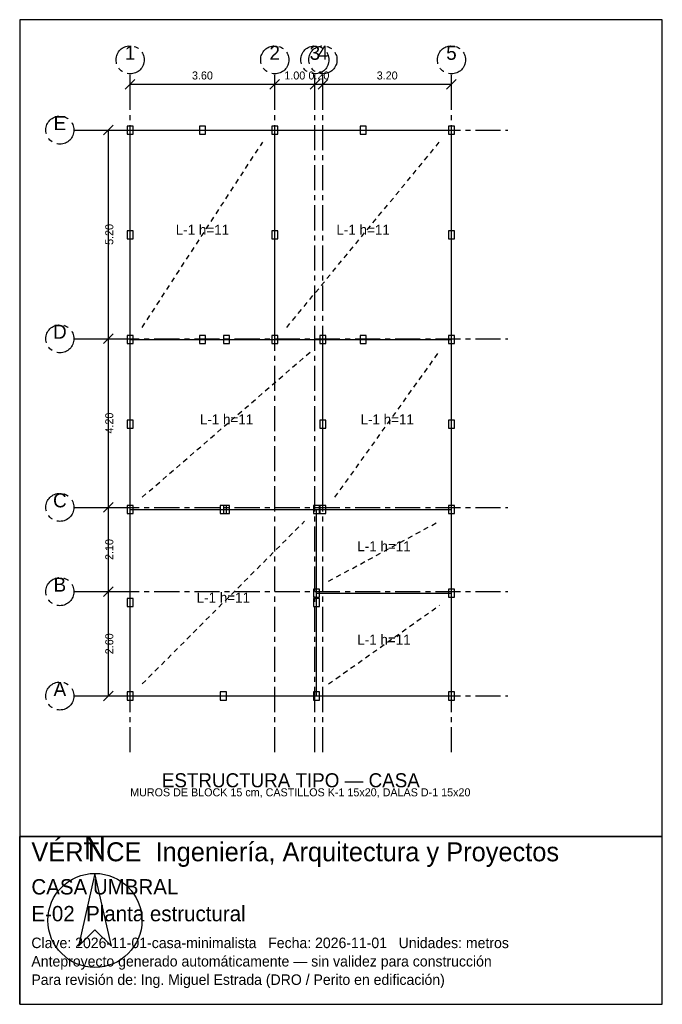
# Model space of a CAD drawing. Header units: metres. Extents: x -2.8 to 13.2, y -7.7 to 16.9.
import ezdxf
from ezdxf.enums import TextEntityAlignment as Align

# ---------------------------------------------------------------- set-up
doc = ezdxf.new("R2010")
doc.units = ezdxf.units.M
doc.header["$LTSCALE"] = 0.5
doc.linetypes.add('CENTER', pattern=[2, 1.25, -0.25, 0.25, -0.25])
doc.linetypes.add('HIDDEN', pattern=[0.375, 0.25, -0.125])
for name, color, linetype in [('A-TEXTO', 3, 'CONTINUOUS'), ('COTAS', 8, 'CONTINUOUS'), ('E-CASTILLOS', 2, 'CONTINUOUS'), ('E-EJES', 1, 'CENTER'), ('E-LOSA', 8, 'HIDDEN'), ('E-MUROS', 7, 'CONTINUOUS'), ('E-TEXTO', 3, 'CONTINUOUS'), ('LAMINA', 9, 'CONTINUOUS')]:
    doc.layers.add(name, color=color, linetype=linetype)
doc.styles.get("Standard").update_dxf_attribs({"font": 'txt', "width": 0.9})

msp = doc.modelspace()

# ---------------------------------------------------------------- linework, layer by layer
at = {"layer": 'COTAS'}
for p, q in [((-0.12, 15.12), (0.12, 15.36)), ((0, 14.94), (0, 15.39)), ((0, 15.24), (3.6, 15.24)), ((3.48, 15.12), (3.72, 15.36)), ((3.48, 15.12), (3.72, 15.36)), ((3.6, 14.94), (3.6, 15.39)), ((3.6, 14.94), (3.6, 15.39)), ((3.6, 15.24), (4.6, 15.24)), ((4.48, 15.12), (4.72, 15.36)), ((4.48, 15.12), (4.72, 15.36)), ((4.6, 14.94), (4.6, 15.39)), ((4.6, 14.94), (4.6, 15.39)), ((4.6, 15.24), (4.8, 15.24)), ((4.68, 15.12), (4.92, 15.36)), ((4.68, 15.12), (4.92, 15.36)), ((4.8, 14.94), (4.8, 15.39)), ((4.8, 14.94), (4.8, 15.39)), ((4.8, 15.24), (8, 15.24)), ((7.88, 15.12), (8.12, 15.36)), ((8, 14.94), (8, 15.39)), ((-0.84, 14.1), (-0.39, 14.1)), ((-0.66, 13.98), (-0.42, 14.22)), ((-0.54, 8.9), (-0.54, 14.1)), ((-0.84, 8.9), (-0.39, 8.9)), ((-0.84, 8.9), (-0.39, 8.9)), ((-0.66, 8.78), (-0.42, 9.02)), ((-0.66, 8.78), (-0.42, 9.02)), ((-0.54, 4.7), (-0.54, 8.9)), ((-0.84, 4.7), (-0.39, 4.7)), ((-0.84, 4.7), (-0.39, 4.7)), ((-0.66, 4.58), (-0.42, 4.82)), ((-0.66, 4.58), (-0.42, 4.82)), ((-0.54, 2.6), (-0.54, 4.7)), ((-0.66, 2.48), (-0.42, 2.72)), ((-0.66, 2.48), (-0.42, 2.72)), ((-0.84, 2.6), (-0.39, 2.6)), ((-0.84, 2.6), (-0.39, 2.6)), ((-0.54, 0), (-0.54, 2.6)), ((-0.84, 0), (-0.39, 0)), ((-0.66, -0.12), (-0.42, 0.12))]:
    msp.add_line(p, q, dxfattribs=at)
at = {"layer": 'E-CASTILLOS'}
for points in [[(-0.075, 14), (0.075, 14), (0.075, 14.2), (-0.075, 14.2)], [(1.725, 14), (1.875, 14), (1.875, 14.2), (1.725, 14.2)], [(3.525, 14), (3.675, 14), (3.675, 14.2), (3.525, 14.2)], [(5.725, 14), (5.875, 14), (5.875, 14.2), (5.725, 14.2)], [(7.925, 14), (8.075, 14), (8.075, 14.2), (7.925, 14.2)], [(-0.075, 11.39), (0.075, 11.39), (0.075, 11.59), (-0.075, 11.59)], [(3.525, 11.39), (3.675, 11.39), (3.675, 11.59), (3.525, 11.59)], [(7.925, 11.39), (8.075, 11.39), (8.075, 11.59), (7.925, 11.59)], [(-0.075, 8.78), (0.075, 8.78), (0.075, 8.98), (-0.075, 8.98)], [(1.725, 8.78), (1.875, 8.78), (1.875, 8.98), (1.725, 8.98)], [(2.325, 8.78), (2.475, 8.78), (2.475, 8.98), (2.325, 8.98)], [(3.525, 8.78), (3.675, 8.78), (3.675, 8.98), (3.525, 8.98)], [(4.725, 8.78), (4.875, 8.78), (4.875, 8.98), (4.725, 8.98)], [(5.725, 8.78), (5.875, 8.78), (5.875, 8.98), (5.725, 8.98)], [(7.925, 8.78), (8.075, 8.78), (8.075, 8.98), (7.925, 8.98)], [(-0.075, 6.67), (0.075, 6.67), (0.075, 6.87), (-0.075, 6.87)], [(4.725, 6.67), (4.875, 6.67), (4.875, 6.87), (4.725, 6.87)], [(7.925, 6.67), (8.075, 6.67), (8.075, 6.87), (7.925, 6.87)], [(-0.075, 4.55), (0.075, 4.55), (0.075, 4.75), (-0.075, 4.75)], [(2.245, 4.55), (2.395, 4.55), (2.395, 4.75), (2.245, 4.75)], [(2.325, 4.55), (2.475, 4.55), (2.475, 4.75), (2.325, 4.75)], [(4.565, 4.55), (4.715, 4.55), (4.715, 4.75), (4.565, 4.75)], [(4.725, 4.55), (4.875, 4.55), (4.875, 4.75), (4.725, 4.75)], [(7.925, 4.55), (8.075, 4.55), (8.075, 4.75), (7.925, 4.75)], [(4.565, 2.46), (4.715, 2.46), (4.715, 2.66), (4.565, 2.66)], [(7.925, 2.46), (8.075, 2.46), (8.075, 2.66), (7.925, 2.66)], [(-0.075, 2.23), (0.075, 2.23), (0.075, 2.43), (-0.075, 2.43)], [(4.565, 2.23), (4.715, 2.23), (4.715, 2.43), (4.565, 2.43)], [(-0.075, -0.1), (0.075, -0.1), (0.075, 0.1), (-0.075, 0.1)], [(2.245, -0.1), (2.395, -0.1), (2.395, 0.1), (2.245, 0.1)], [(4.565, -0.1), (4.715, -0.1), (4.715, 0.1), (4.565, 0.1)], [(7.925, -0.1), (8.075, -0.1), (8.075, 0.1), (7.925, 0.1)]]:
    msp.add_lwpolyline(points, close=True, dxfattribs=at)
at = {"layer": 'E-EJES'}
for p, q in [((0, -1.4), (0, 15.5)), ((3.6, -1.4), (3.6, 15.5)), ((4.6, -1.4), (4.6, 15.5)), ((4.8, -1.4), (4.8, 15.5)), ((8, -1.4), (8, 15.5)), ((-1.4, 14.1), (9.4, 14.1)), ((-1.4, 8.9), (9.4, 8.9)), ((-1.4, 4.7), (9.4, 4.7)), ((-1.4, 2.6), (9.4, 2.6)), ((-1.4, 0), (9.4, 0))]:
    msp.add_line(p, q, dxfattribs=at)
for centre in [(0, 15.85), (3.6, 15.85), (4.6, 15.85), (4.8, 15.85), (8, 15.85), (-1.75, 14.1), (-1.75, 8.9), (-1.75, 4.7), (-1.75, 2.6), (-1.75, 0)]:
    msp.add_circle(centre, 0.35, dxfattribs=at)
at = {"layer": 'E-LOSA'}
for p, q in [((0.3, 9.183), (3.3, 13.8)), ((3.9, 9.183), (7.7, 13.8)), ((0.3, 4.953), (4.5, 8.583)), ((5.1, 4.953), (7.7, 8.583)), ((0.3, 0.3), (4.34, 4.353)), ((4.94, 2.859), (7.7, 4.353)), ((4.94, 0.3), (7.7, 2.259))]:
    msp.add_line(p, q, dxfattribs=at)
at = {"layer": 'E-MUROS'}
for p, q in [((0, 8.88), (0, 14.1)), ((0, 14.1), (3.6, 14.1)), ((3.6, 8.88), (3.6, 14.1)), ((3.6, 14.1), (8, 14.1)), ((8, 8.88), (8, 14.1)), ((0, 4.65), (0, 8.88)), ((0, 8.88), (3.6, 8.88)), ((0, 8.88), (4.8, 8.88)), ((3.6, 8.88), (8, 8.88)), ((4.8, 4.65), (4.8, 8.88)), ((4.8, 8.88), (8, 8.88)), ((8, 4.65), (8, 8.88)), ((0, 0), (0, 4.65)), ((0, 4.65), (4.64, 4.65)), ((0, 4.65), (4.8, 4.65)), ((4.64, 0), (4.64, 4.65)), ((4.64, 2.56), (4.64, 4.65)), ((4.64, 4.65), (8, 4.65)), ((4.8, 4.65), (8, 4.65)), ((8, 2.56), (8, 4.65)), ((4.64, 0), (4.64, 2.56)), ((4.64, 2.56), (8, 2.56)), ((8, 0), (8, 2.56)), ((0, 0), (4.64, 0)), ((4.64, 0), (8, 0))]:
    msp.add_line(p, q, dxfattribs=at)
at = {"layer": 'LAMINA'}
msp.add_line((-2.75, -7.6818), (-2.75, -3.5), dxfattribs=at)
for points in [[(-2.75, -3.5), (13.25, -3.5), (13.25, 16.85), (-2.75, 16.85)], [(-2.75, -7.6818), (13.25, -7.6818), (13.25, -3.5), (-2.75, -3.5)], [(-0.8765, -4.42), (-1.2864, -6.2349), (-0.8765, -5.8251), (-0.4667, -6.2349)]]:
    msp.add_lwpolyline(points, close=True, dxfattribs=at)
msp.add_circle((-0.8765, -5.5909), 1.1709, dxfattribs=at)

# ---------------------------------------------------------------- texts
at = {"layer": 'A-TEXTO'}
msp.add_text('ESTRUCTURA TIPO — CASA', height=0.35, dxfattribs=at).set_placement((4, -2.275), align=Align.CENTER)
at = {"layer": 'COTAS'}
for s, p in [('3.60', (1.8, 15.36)), ('1.00', (4.1, 15.36)), ('0.20', (4.7, 15.36)), ('3.20', (6.4, 15.36))]:
    msp.add_text(s, height=0.2, dxfattribs=at).set_placement(p, align=Align.CENTER)
for s, p in [('5.20', (-0.42, 11.5)), ('4.20', (-0.42, 6.8)), ('2.10', (-0.42, 3.65)), ('2.60', (-0.42, 1.3))]:
    msp.add_text(s, height=0.2, rotation=90, dxfattribs=at).set_placement(p, align=Align.CENTER)
at = {"layer": 'E-TEXTO'}
for s, height, p in [('1', 0.35, (0, 15.85)), ('2', 0.35, (3.6, 15.85)), ('3', 0.35, (4.6, 15.85)), ('4', 0.35, (4.8, 15.85)), ('5', 0.35, (8, 15.85)), ('E', 0.35, (-1.75, 14.1)), ('L-1 h=11', 0.25, (1.8, 11.4915)), ('L-1 h=11', 0.25, (5.8, 11.4915)), ('D', 0.35, (-1.75, 8.9)), ('L-1 h=11', 0.25, (2.4, 6.768)), ('L-1 h=11', 0.25, (6.4, 6.768)), ('C', 0.35, (-1.75, 4.7)), ('L-1 h=11', 0.25, (6.32, 3.606)), ('B', 0.35, (-1.75, 2.6)), ('L-1 h=11', 0.25, (2.32, 2.3265)), ('L-1 h=11', 0.25, (6.32, 1.2795)), ('A', 0.35, (-1.75, 0))]:
    msp.add_text(s, height=height, dxfattribs=at).set_placement(p, align=Align.CENTER)
msp.add_text('MUROS DE BLOCK 15 cm, CASTILLOS K-1 15x20, DALAS D-1 15x20', height=0.2, dxfattribs=at).set_placement((0, -2.5))
at = {"layer": 'LAMINA'}
for s, height, p in [('VÉRTICE  Ingeniería, Arquitectura y Proyectos', 0.4727, (-2.4591, -4.1182)), ('CASA UMBRAL', 0.3818, (-2.4591, -4.9455)), ('E-02  Planta estructural', 0.3818, (-2.4591, -5.6136)), ('Clave: 2026-11-01-casa-minimalista   Fecha: 2026-11-01   Unidades: metros', 0.2618, (-2.4591, -6.2818)), ('Anteproyecto generado automáticamente — sin validez para construcción', 0.2618, (-2.4591, -6.74)), ('Para revisión de: Ing. Miguel Estrada (DRO / Perito en edificación)', 0.2618, (-2.4591, -7.1982))]:
    msp.add_text(s, height=height, dxfattribs=at).set_placement(p)
msp.add_text('N', height=0.5855, dxfattribs=at).set_placement((-0.8765, -4.0687), align=Align.CENTER)

doc.saveas('drawing.dxf')
